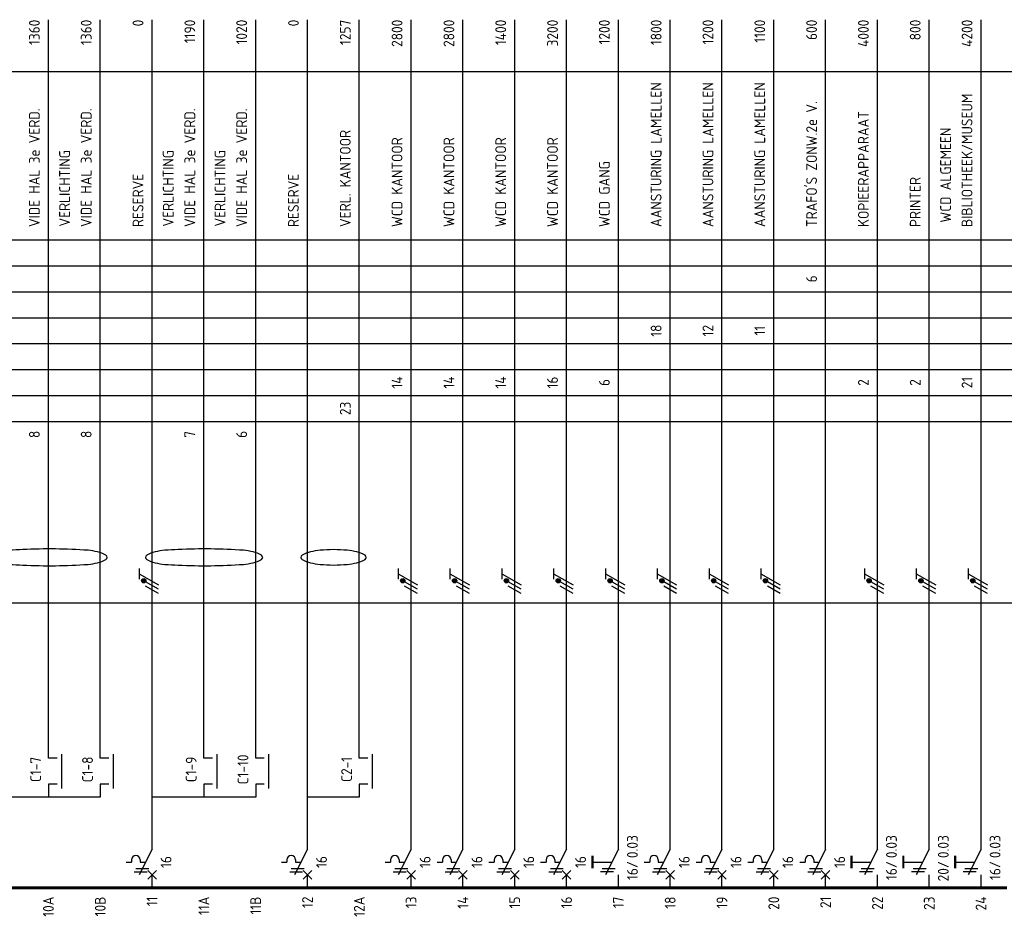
# Model space of a CAD drawing. Header units: millimetres. Extents: x -39149 to 267781, y -2340 to 58540.
# Tile 11 of 244: x -30122 to -25562, y 37665 to 41839. Entities that reach past the tile are written whole.
import ezdxf
from ezdxf.enums import TextEntityAlignment as Align

# ---------------------------------------------------------------- set-up
doc = ezdxf.new("R2010")
doc.units = ezdxf.units.MM
doc.header["$LTSCALE"] = 100
doc.header["$MEASUREMENT"] = 0
doc.linetypes.add('HIDDEN', pattern=[3.75, 2.5, -1.25])
for name, color, linetype in [('000025--', 2, 'Continuous'), ('00ATT025', 2, 'Continuous'), ('00KAD018', 1, 'Continuous'), ('EL$1----', 3, 'Continuous')]:
    doc.layers.add(name, color=color, linetype=linetype)
doc.styles.add('BURO-018', font='isocp.shx', dxfattribs={"height": 180})
doc.styles.add('BURO-025', font='isocp.shx', dxfattribs={"height": 250})
doc.styles.add('ISO25', font='ISO', dxfattribs={"height": 225})
doc.styles.add('STABICAD-018', font='ISOCP.SHX', dxfattribs={"height": 1.8})

# ---------------------------------------------------------------- blocks, each defined once
blk = doc.blocks.new('G6')
at = {"color": 0, "linetype": 'Continuous'}
blk.add_line((0, 66), (0, 201), dxfattribs=at)
at = {"color": 0, "linetype": 'Continuous', "const_width": 0.7}
blk.add_lwpolyline([(-6, 0), (6, 0)], dxfattribs=at)
at = {"color": 1, "linetype": 'Continuous', "style": 'BURO-018'}
blk.add_attdef('E_GRPNR', text='', height=1.8, rotation=90, dxfattribs=at).set_placement((0, -2), align=Align.MIDDLE_RIGHT)
at = {"layer": '00ATT025', "color": 1, "linetype": 'Continuous', "style": 'BURO-018'}
blk.add_attdef('E_GRPVERM', text='', height=1.8, rotation=90, dxfattribs=at).set_placement((-2, 201), align=Align.RIGHT)
blk.add_attdef('E_VERMOM', (-2, 153), '', height=1.8, rotation=90, dxfattribs=at)
for tag, p in [('E_KOLOM8', (-2, 147)), ('E_KOLOM7', (-2, 141)), ('E_KOLOM6', (-2, 135)), ('E_KOLOM5', (-2, 129)), ('E_KOLOM4', (-2, 123)), ('E_KOLOM3', (-2, 117)), ('E_KOLOM2', (-2, 111)), ('E_KOLOM1', (-2, 105))]:
    blk.add_attdef(tag, text='', height=1.8, rotation=90, dxfattribs=at).set_placement(p, align=Align.CENTER)
blk.add_attdef('E_LEIDING', text='', height=1.8, rotation=90, dxfattribs=at).set_placement((2, 74), align=Align.TOP_LEFT)
blk = doc.blocks.new('M1S')
at = {"color": 0, "linetype": 'Continuous'}
blk.add_line((0, 0), (0, 12), dxfattribs=at)
blk = doc.blocks.new('B1S')
at = {"color": 0, "linetype": 'Continuous'}
blk.add_line((0, 0), (0, 21), dxfattribs=at)
blk = doc.blocks.new('M1')
at = {"color": 0, "linetype": 'Continuous'}
blk.add_line((0, 0), (0, 12), dxfattribs=at)
blk = doc.blocks.new('B3')
at = {"color": 0, "linetype": 'Continuous'}
for p, q in [((0, 9), (0, 21)), ((0, 9), (-3, 3)), ((-6, 6), (-4.75, 6)), ((-4.75, 6.5), (-4.75, 6)), ((-2.75, 6.5), (-2.75, 6)), ((-2.75, 6), (-1.5, 6)), ((-4.125, 3.75), (-1.125, 3.75)), ((-3.75, 4.5), (-0.75, 4.5)), ((-1, 4), (1, 2)), ((-1, 2), (1, 4)), ((0, 0), (0, 3))]:
    blk.add_line(p, q, dxfattribs=at)
blk.add_arc((-3.75, 6.5), 1, 0, 180, dxfattribs=at)
at = {"color": 1, "linetype": 'Continuous', "style": 'BURO-018'}
blk.add_attdef('E_IIA', text='', height=1.8, rotation=90, dxfattribs=at).set_placement((2, 6), align=Align.TOP_CENTER)
blk = doc.blocks.new('B6')
at = {"color": 0, "linetype": 'Continuous'}
for p, q in [((0, 9), (0, 21)), ((0, 9), (-3, 3)), ((-6, 6), (-1.5, 6)), ((-1.12, 3.75), (-4.12, 3.75)), ((-3.75, 4.5), (-0.75, 4.5)), ((0, 0), (0, 3))]:
    blk.add_line(p, q, dxfattribs=at)
at = {"color": 0, "linetype": 'Continuous', "const_width": 0.5}
blk.add_lwpolyline([(-6, 4.5), (-6, 7.5)], dxfattribs=at)
at = {"color": 1, "linetype": 'Continuous', "style": 'BURO-018'}
blk.add_attdef('E_IAAN', text='', height=1.8, rotation=90, dxfattribs=at).set_placement((2, 6.9), align=Align.TOP_LEFT)
blk.add_attdef('E_IAS', text='', height=1.8, rotation=90, dxfattribs=at).set_placement((2, 6.2), align=Align.TOP_RIGHT)
blk = doc.blocks.new('L1')
at = {"color": 0, "linetype": 'Continuous'}
for p, q in [((-3, 73.98), (-3, 71.48)), ((-3, 72.73), (1.5, 70.13)), ((1.5, 69.13), (-1.5, 70.87)), ((1.5, 68.13), (-1.5, 69.87))]:
    blk.add_line(p, q, dxfattribs=at)
at = {"color": 0, "linetype": 'Continuous', "const_width": 0.5}
blk.add_lwpolyline([(-1.68, 71.12, 1), (-2.18, 71.12, 1)], format="xyb", close=True, dxfattribs=at)
at = {"color": 0, "linetype": 'Continuous'}
blk.add_circle((-1.93, 71.12), 0.5, dxfattribs=at)
blk = doc.blocks.new('CE_0702A1')
at = {"color": 0, "linetype": 'Continuous'}
for p, q in [((-3, -7), (-3, 1)), ((-2, 0), (0, 0)), ((-2, -6), (0, -6))]:
    blk.add_line(p, q, dxfattribs=at)
at = {"color": 0, "linetype": 'Continuous', "style": 'STABICAD-018'}
blk.add_attdef('TERMINALCLAMP1', text='', height=1.8, dxfattribs=at).set_placement((-1, 1), align=Align.RIGHT)
at = {"color": 0, "linetype": 'Continuous', "style": 'STABICAD-018', "flags": 1}
for tag in ['ARTICLECODE', 'CODING']:
    blk.add_attdef(tag, text='', height=1.8, dxfattribs=at).set_placement((0, 0), align=Align.MIDDLE)
at = {"color": 0, "linetype": 'Continuous', "style": 'STABICAD-018'}
blk.add_attdef('TERMINALCLAMP2', text='', height=1.8, dxfattribs=at).set_placement((-1, -7), align=Align.TOP_RIGHT)

msp = doc.modelspace()

# ---------------------------------------------------------------- linework, layer by layer
at = {"layer": '00KAD018'}
for points in [[(-30259.5, 39350, 0.269844), (-30253.6, 39339.9, 0.07149), (-30215.1, 39324.9, 0.033492), (-30170.5, 39317.5, 0.02429), (-30108.1, 39314.4, 0.030297), (-29805.8, 39317.5, 0.033492), (-29761.1, 39324.9, 0.07149), (-29722.7, 39339.9, 0.269844), (-29716.8, 39350, 0.269844), (-29722.7, 39360.1, 0.07149), (-29761.1, 39375.2, 0.033492), (-29805.8, 39382.6, 0.031492), (-30108.1, 39385.6, 0.02429), (-30170.5, 39382.6, 0.033492), (-30215.1, 39375.2, 0.07149), (-30253.6, 39360.1, 0.269844)], [(-29539.5, 39350, 0.269844), (-29533.6, 39339.9, 0.07149), (-29495.1, 39324.9, 0.033492), (-29450.5, 39317.5, 0.02429), (-29388.1, 39314.4, 0.030297), (-29085.8, 39317.5, 0.033492), (-29041.1, 39324.9, 0.07149), (-29002.7, 39339.9, 0.269844), (-28996.8, 39350, 0.269844), (-29002.7, 39360.1, 0.07149), (-29041.1, 39375.2, 0.033492), (-29085.8, 39382.6, 0.031492), (-29388.1, 39385.6, 0.02429), (-29450.5, 39382.6, 0.033492), (-29495.1, 39375.2, 0.07149), (-29533.6, 39360.1, 0.269844)], [(-28819.5, 39350, 0.269844), (-28813.6, 39339.9, 0.07149), (-28775.1, 39324.9, 0.033492), (-28730.5, 39317.5, 0.02429), (-28668.1, 39314.4, 0.02429), (-28605.8, 39317.5, 0.033492), (-28561.1, 39324.9, 0.07149), (-28522.7, 39339.9, 0.269844), (-28516.8, 39350, 0.269844), (-28522.7, 39360.1, 0.07149), (-28561.1, 39375.2, 0.033492), (-28605.8, 39382.6, 0.02429), (-28668.1, 39385.6, 0.02429), (-28730.5, 39382.6, 0.033492), (-28775.1, 39375.2, 0.07149), (-28813.6, 39360.1, 0.269844)]]:
    msp.add_lwpolyline(points, format="xyb", close=True, dxfattribs=at)
at = {"layer": 'EL$1----', "color": 1, "linetype": 'Continuous'}
for p, q in [((-39058.3, 41599.4), (-21864.6, 41599.4)), ((-39058.3, 40819.4), (-22309.2, 40819.4)), ((-39058.3, 40699.4), (-22309.2, 40699.4)), ((-39058.3, 40579.4), (-22309.2, 40579.4)), ((-39058.3, 40459.4), (-22309.2, 40459.4)), ((-39058.3, 40339.4), (-22309.2, 40339.4)), ((-39058.3, 40219.4), (-22309.2, 40219.4)), ((-39058.3, 40099.4), (-22309.2, 40099.4)), ((-39058.3, 39979.4), (-22309.2, 39979.4))]:
    msp.add_line(p, q, dxfattribs=at)
at = {"layer": 'EL$1----', "color": 1, "linetype": 'HIDDEN', "ltscale": 0.01}
msp.add_line((-39049.4, 39139.4), (-21686.4, 39139.4), dxfattribs=at)
at = {"layer": 'EL$1----', "linetype": 'Continuous'}
for p, q in [((-29989.2, 38419.4), (-29989.2, 38479.4)), ((-29749.2, 38419.4), (-29749.2, 38479.4)), ((-29269.2, 38419.4), (-29269.2, 38479.4)), ((-29029.2, 38419.4), (-29029.2, 38479.4)), ((-28549.2, 38419.4), (-28549.2, 38479.4)), ((-29989.2, 38299.4), (-29989.2, 38239.4)), ((-29749.2, 38299.4), (-29749.2, 38239.4)), ((-29269.2, 38299.4), (-29269.2, 38239.4)), ((-29029.2, 38299.4), (-29029.2, 38239.4)), ((-28549.2, 38299.4), (-28549.2, 38239.4)), ((-29749.2, 38239.4), (-30229.2, 38239.4)), ((-29029.2, 38239.4), (-29509.2, 38239.4)), ((-28549.2, 38239.4), (-28789.2, 38239.4))]:
    msp.add_line(p, q, dxfattribs=at)

# ---------------------------------------------------------------- block references
at = {"layer": 'EL$1----'}
ref = msp.add_blockref('G6', (-30229.2, 37819.4), dxfattribs=dict(at, xscale=20, yscale=20, zscale=20))
ref.add_attrib('E_GRPNR', '10', dxfattribs={"layer": '00ATT025', "linetype": 'Continuous', "height": 50, "rotation": 90, "style": 'BURO-025'}).set_placement((-30229.2, 37779.4), align=Align.MIDDLE_RIGHT)
ref.add_attrib('E_VERMOM', 'RESERVE', (-30269.2, 40879.4), dxfattribs={"layer": '00ATT025', "linetype": 'Continuous', "height": 50, "rotation": 90, "style": 'BURO-025'})
ref.add_attrib('E_GRPVERM', '0', dxfattribs={"layer": '00ATT025', "linetype": 'Continuous', "height": 50, "rotation": 90, "style": 'BURO-025'}).set_placement((-30269.2, 41839.4), align=Align.RIGHT)
ref = msp.add_blockref('G6', (-29989.2, 37819.4), dxfattribs=dict(at, xscale=20, yscale=20, zscale=20))
ref.add_attrib('E_GRPNR', '10A', dxfattribs={"layer": '00ATT025', "linetype": 'Continuous', "height": 50, "rotation": 90, "style": 'BURO-025'}).set_placement((-29989.2, 37779.4), align=Align.MIDDLE_RIGHT)
ref.add_attrib('E_KOLOM1', '8', dxfattribs={"layer": '00ATT025', "linetype": 'Continuous', "height": 50, "rotation": 90, "style": 'BURO-025'}).set_placement((-30029.2, 39919.4), align=Align.CENTER)
ref.add_attrib('E_VERMOM', 'VIDE HAL 3e VERD.', (-30029.2, 40879.4), dxfattribs={"layer": '00ATT025', "linetype": 'Continuous', "height": 50, "rotation": 90, "style": 'BURO-025'})
ref.add_attrib('E_GRPVERM', '1360', dxfattribs={"layer": '00ATT025', "linetype": 'Continuous', "height": 50, "rotation": 90, "style": 'BURO-025'}).set_placement((-30029.2, 41839.4), align=Align.RIGHT)
ref = msp.add_blockref('G6', (-29749.2, 37819.4), dxfattribs=dict(at, xscale=20, yscale=20, zscale=20))
ref.add_attrib('E_GRPNR', '10B', dxfattribs={"layer": '00ATT025', "linetype": 'Continuous', "height": 50, "rotation": 90, "style": 'BURO-025'}).set_placement((-29749.2, 37779.4), align=Align.MIDDLE_RIGHT)
ref.add_attrib('E_KOLOM1', '8', dxfattribs={"layer": '00ATT025', "linetype": 'Continuous', "height": 50, "rotation": 90, "style": 'BURO-025'}).set_placement((-29789.2, 39919.4), align=Align.CENTER)
ref.add_attrib('E_VERMOM', 'VIDE HAL 3e VERD.', (-29789.2, 40879.4), dxfattribs={"layer": '00ATT025', "linetype": 'Continuous', "height": 50, "rotation": 90, "style": 'BURO-025'})
ref.add_attrib('E_GRPVERM', '1360', dxfattribs={"layer": '00ATT025', "linetype": 'Continuous', "height": 50, "rotation": 90, "style": 'BURO-025'}).set_placement((-29789.2, 41839.4), align=Align.RIGHT)
ref = msp.add_blockref('G6', (-29509.2, 37819.4), dxfattribs=dict(at, xscale=20, yscale=20, zscale=20))
ref.add_attrib('E_GRPNR', '11', dxfattribs={"layer": '00ATT025', "linetype": 'Continuous', "height": 50, "rotation": 90, "style": 'BURO-025'}).set_placement((-29509.2, 37779.4), align=Align.MIDDLE_RIGHT)
ref.add_attrib('E_VERMOM', 'RESERVE', (-29549.2, 40879.4), dxfattribs={"layer": '00ATT025', "linetype": 'Continuous', "height": 50, "rotation": 90, "style": 'BURO-025'})
ref.add_attrib('E_GRPVERM', '0', dxfattribs={"layer": '00ATT025', "linetype": 'Continuous', "height": 50, "rotation": 90, "style": 'BURO-025'}).set_placement((-29549.2, 41839.4), align=Align.RIGHT)
ref = msp.add_blockref('G6', (-29269.2, 37819.4), dxfattribs=dict(at, xscale=20, yscale=20, zscale=20))
ref.add_attrib('E_GRPNR', '11A', dxfattribs={"layer": '00ATT025', "linetype": 'Continuous', "height": 50, "rotation": 90, "style": 'BURO-025'}).set_placement((-29269.2, 37779.4), align=Align.MIDDLE_RIGHT)
ref.add_attrib('E_KOLOM1', '7', dxfattribs={"layer": '00ATT025', "linetype": 'Continuous', "height": 50, "rotation": 90, "style": 'BURO-025'}).set_placement((-29309.2, 39919.4), align=Align.CENTER)
ref.add_attrib('E_VERMOM', 'VIDE HAL 3e VERD.', (-29309.2, 40879.4), dxfattribs={"layer": '00ATT025', "linetype": 'Continuous', "height": 50, "rotation": 90, "style": 'BURO-025'})
ref.add_attrib('E_GRPVERM', '1190', dxfattribs={"layer": '00ATT025', "linetype": 'Continuous', "height": 50, "rotation": 90, "style": 'BURO-025'}).set_placement((-29309.2, 41839.4), align=Align.RIGHT)
ref = msp.add_blockref('G6', (-29029.2, 37819.4), dxfattribs=dict(at, xscale=20, yscale=20, zscale=20))
ref.add_attrib('E_GRPNR', '11B', dxfattribs={"layer": '00ATT025', "linetype": 'Continuous', "height": 50, "rotation": 90, "style": 'BURO-025'}).set_placement((-29029.2, 37779.4), align=Align.MIDDLE_RIGHT)
ref.add_attrib('E_KOLOM1', '6', dxfattribs={"layer": '00ATT025', "linetype": 'Continuous', "height": 50, "rotation": 90, "style": 'BURO-025'}).set_placement((-29069.2, 39919.4), align=Align.CENTER)
ref.add_attrib('E_VERMOM', 'VIDE HAL 3e VERD.', (-29069.2, 40879.4), dxfattribs={"layer": '00ATT025', "linetype": 'Continuous', "height": 50, "rotation": 90, "style": 'BURO-025'})
ref.add_attrib('E_GRPVERM', '1020', dxfattribs={"layer": '00ATT025', "linetype": 'Continuous', "height": 50, "rotation": 90, "style": 'BURO-025'}).set_placement((-29069.2, 41839.4), align=Align.RIGHT)
ref = msp.add_blockref('G6', (-28789.2, 37819.4), dxfattribs=dict(at, xscale=20, yscale=20, zscale=20))
ref.add_attrib('E_GRPNR', '12', dxfattribs={"layer": '00ATT025', "linetype": 'Continuous', "height": 50, "rotation": 90, "style": 'BURO-025'}).set_placement((-28789.2, 37779.4), align=Align.MIDDLE_RIGHT)
ref.add_attrib('E_VERMOM', 'RESERVE', (-28829.2, 40879.4), dxfattribs={"layer": '00ATT025', "linetype": 'Continuous', "height": 50, "rotation": 90, "style": 'BURO-025'})
ref.add_attrib('E_GRPVERM', '0', dxfattribs={"layer": '00ATT025', "linetype": 'Continuous', "height": 50, "rotation": 90, "style": 'BURO-025'}).set_placement((-28829.2, 41839.4), align=Align.RIGHT)
ref = msp.add_blockref('G6', (-28549.2, 37819.4), dxfattribs=dict(at, xscale=20, yscale=20, zscale=20))
ref.add_attrib('E_GRPNR', '12A', dxfattribs={"layer": '00ATT025', "linetype": 'Continuous', "height": 50, "rotation": 90, "style": 'BURO-025'}).set_placement((-28549.2, 37779.4), align=Align.MIDDLE_RIGHT)
ref.add_attrib('E_KOLOM2', '23', dxfattribs={"layer": '00ATT025', "linetype": 'Continuous', "height": 50, "rotation": 90, "style": 'BURO-025'}).set_placement((-28589.2, 40039.4), align=Align.CENTER)
ref.add_attrib('E_VERMOM', 'VERL. KANTOOR', (-28589.2, 40879.4), dxfattribs={"layer": '00ATT025', "linetype": 'Continuous', "height": 50, "rotation": 90, "style": 'BURO-025'})
ref.add_attrib('E_GRPVERM', '1257', dxfattribs={"layer": '00ATT025', "linetype": 'Continuous', "height": 50, "rotation": 90, "style": 'BURO-025'}).set_placement((-28589.2, 41839.4), align=Align.RIGHT)
ref = msp.add_blockref('G6', (-28309.2, 37819.4), dxfattribs=dict(at, xscale=20, yscale=20, zscale=20))
ref.add_attrib('E_GRPNR', '13', dxfattribs={"layer": '00ATT025', "linetype": 'Continuous', "height": 50, "rotation": 90, "style": 'BURO-025'}).set_placement((-28309.2, 37779.4), align=Align.MIDDLE_RIGHT)
ref.add_attrib('E_KOLOM3', '14', dxfattribs={"layer": '00ATT025', "linetype": 'Continuous', "height": 50, "rotation": 90, "style": 'BURO-025'}).set_placement((-28349.2, 40159.4), align=Align.CENTER)
ref.add_attrib('E_VERMOM', 'WCD KANTOOR', (-28349.2, 40879.4), dxfattribs={"layer": '00ATT025', "linetype": 'Continuous', "height": 50, "rotation": 90, "style": 'BURO-025'})
ref.add_attrib('E_GRPVERM', '2800', dxfattribs={"layer": '00ATT025', "linetype": 'Continuous', "height": 50, "rotation": 90, "style": 'BURO-025'}).set_placement((-28349.2, 41839.4), align=Align.RIGHT)
ref = msp.add_blockref('G6', (-28069.2, 37819.4), dxfattribs=dict(at, xscale=20, yscale=20, zscale=20))
ref.add_attrib('E_GRPNR', '14', dxfattribs={"layer": '00ATT025', "linetype": 'Continuous', "height": 50, "rotation": 90, "style": 'BURO-025'}).set_placement((-28069.2, 37779.4), align=Align.MIDDLE_RIGHT)
ref.add_attrib('E_KOLOM3', '14', dxfattribs={"layer": '00ATT025', "linetype": 'Continuous', "height": 50, "rotation": 90, "style": 'BURO-025'}).set_placement((-28109.2, 40159.4), align=Align.CENTER)
ref.add_attrib('E_VERMOM', 'WCD KANTOOR', (-28109.2, 40879.4), dxfattribs={"layer": '00ATT025', "linetype": 'Continuous', "height": 50, "rotation": 90, "style": 'BURO-025'})
ref.add_attrib('E_GRPVERM', '2800', dxfattribs={"layer": '00ATT025', "linetype": 'Continuous', "height": 50, "rotation": 90, "style": 'BURO-025'}).set_placement((-28109.2, 41839.4), align=Align.RIGHT)
ref = msp.add_blockref('G6', (-27829.2, 37819.4), dxfattribs=dict(at, xscale=20, yscale=20, zscale=20))
ref.add_attrib('E_GRPNR', '15', dxfattribs={"layer": '00ATT025', "linetype": 'Continuous', "height": 50, "rotation": 90, "style": 'BURO-025'}).set_placement((-27829.2, 37779.4), align=Align.MIDDLE_RIGHT)
ref.add_attrib('E_KOLOM3', '14', dxfattribs={"layer": '00ATT025', "linetype": 'Continuous', "height": 50, "rotation": 90, "style": 'BURO-025'}).set_placement((-27869.2, 40159.4), align=Align.CENTER)
ref.add_attrib('E_VERMOM', 'WCD KANTOOR', (-27869.2, 40879.4), dxfattribs={"layer": '00ATT025', "linetype": 'Continuous', "height": 50, "rotation": 90, "style": 'BURO-025'})
ref.add_attrib('E_GRPVERM', '1400', dxfattribs={"layer": '00ATT025', "linetype": 'Continuous', "height": 50, "rotation": 90, "style": 'BURO-025'}).set_placement((-27869.2, 41839.4), align=Align.RIGHT)
ref = msp.add_blockref('G6', (-27589.2, 37819.4), dxfattribs=dict(at, xscale=20, yscale=20, zscale=20))
ref.add_attrib('E_GRPNR', '16', dxfattribs={"layer": '00ATT025', "linetype": 'Continuous', "height": 50, "rotation": 90, "style": 'BURO-025'}).set_placement((-27589.2, 37779.4), align=Align.MIDDLE_RIGHT)
ref.add_attrib('E_KOLOM3', '16', dxfattribs={"layer": '00ATT025', "linetype": 'Continuous', "height": 50, "rotation": 90, "style": 'BURO-025'}).set_placement((-27629.2, 40159.4), align=Align.CENTER)
ref.add_attrib('E_VERMOM', 'WCD KANTOOR', (-27629.2, 40879.4), dxfattribs={"layer": '00ATT025', "linetype": 'Continuous', "height": 50, "rotation": 90, "style": 'BURO-025'})
ref.add_attrib('E_GRPVERM', '3200', dxfattribs={"layer": '00ATT025', "linetype": 'Continuous', "height": 50, "rotation": 90, "style": 'BURO-025'}).set_placement((-27629.2, 41839.4), align=Align.RIGHT)
ref = msp.add_blockref('G6', (-27349.2, 37819.4), dxfattribs=dict(at, xscale=20, yscale=20, zscale=20))
ref.add_attrib('E_GRPNR', '17', dxfattribs={"layer": '00ATT025', "linetype": 'Continuous', "height": 50, "rotation": 90, "style": 'BURO-025'}).set_placement((-27349.2, 37779.4), align=Align.MIDDLE_RIGHT)
ref.add_attrib('E_KOLOM3', '6', dxfattribs={"layer": '00ATT025', "linetype": 'Continuous', "height": 50, "rotation": 90, "style": 'BURO-025'}).set_placement((-27389.2, 40159.4), align=Align.CENTER)
ref.add_attrib('E_VERMOM', 'WCD GANG', (-27389.2, 40879.4), dxfattribs={"layer": '00ATT025', "linetype": 'Continuous', "height": 50, "rotation": 90, "style": 'BURO-025'})
ref.add_attrib('E_GRPVERM', '1200', dxfattribs={"layer": '00ATT025', "linetype": 'Continuous', "height": 50, "rotation": 90, "style": 'BURO-025'}).set_placement((-27389.2, 41839.4), align=Align.RIGHT)
ref = msp.add_blockref('G6', (-27109.2, 37819.4), dxfattribs=dict(at, xscale=20, yscale=20, zscale=20))
ref.add_attrib('E_GRPNR', '18', dxfattribs={"layer": '00ATT025', "linetype": 'Continuous', "height": 50, "rotation": 90, "style": 'BURO-025'}).set_placement((-27109.2, 37779.4), align=Align.MIDDLE_RIGHT)
ref.add_attrib('E_KOLOM5', '18', dxfattribs={"layer": '00ATT025', "linetype": 'Continuous', "height": 50, "rotation": 90, "style": 'BURO-025'}).set_placement((-27149.2, 40399.4), align=Align.CENTER)
ref.add_attrib('E_VERMOM', 'AANSTURING LAMELLEN', (-27149.2, 40879.4), dxfattribs={"layer": '00ATT025', "linetype": 'Continuous', "height": 50, "rotation": 90, "style": 'BURO-025'})
ref.add_attrib('E_GRPVERM', '1800', dxfattribs={"layer": '00ATT025', "linetype": 'Continuous', "height": 50, "rotation": 90, "style": 'BURO-025'}).set_placement((-27149.2, 41839.4), align=Align.RIGHT)
ref = msp.add_blockref('G6', (-26869.2, 37819.4), dxfattribs=dict(at, xscale=20, yscale=20, zscale=20))
ref.add_attrib('E_GRPNR', '19', dxfattribs={"layer": '00ATT025', "linetype": 'Continuous', "height": 50, "rotation": 90, "style": 'BURO-025'}).set_placement((-26869.2, 37779.4), align=Align.MIDDLE_RIGHT)
ref.add_attrib('E_KOLOM5', '12', dxfattribs={"layer": '00ATT025', "linetype": 'Continuous', "height": 50, "rotation": 90, "style": 'BURO-025'}).set_placement((-26909.2, 40399.4), align=Align.CENTER)
ref.add_attrib('E_VERMOM', 'AANSTURING LAMELLEN', (-26909.2, 40879.4), dxfattribs={"layer": '00ATT025', "linetype": 'Continuous', "height": 50, "rotation": 90, "style": 'BURO-025'})
ref.add_attrib('E_GRPVERM', '1200', dxfattribs={"layer": '00ATT025', "linetype": 'Continuous', "height": 50, "rotation": 90, "style": 'BURO-025'}).set_placement((-26909.2, 41839.4), align=Align.RIGHT)
ref = msp.add_blockref('G6', (-26629.2, 37819.4), dxfattribs=dict(at, xscale=20, yscale=20, zscale=20))
ref.add_attrib('E_GRPNR', '20', dxfattribs={"layer": '00ATT025', "linetype": 'Continuous', "height": 50, "rotation": 90, "style": 'BURO-025'}).set_placement((-26629.2, 37779.4), align=Align.MIDDLE_RIGHT)
ref.add_attrib('E_KOLOM5', '11', dxfattribs={"layer": '00ATT025', "linetype": 'Continuous', "height": 50, "rotation": 90, "style": 'BURO-025'}).set_placement((-26669.2, 40399.4), align=Align.CENTER)
ref.add_attrib('E_VERMOM', 'AANSTURING LAMELLEN', (-26669.2, 40879.4), dxfattribs={"layer": '00ATT025', "linetype": 'Continuous', "height": 50, "rotation": 90, "style": 'BURO-025'})
ref.add_attrib('E_GRPVERM', '1100', dxfattribs={"layer": '00ATT025', "linetype": 'Continuous', "height": 50, "rotation": 90, "style": 'BURO-025'}).set_placement((-26669.2, 41839.4), align=Align.RIGHT)
ref = msp.add_blockref('G6', (-26389.2, 37819.4), dxfattribs=dict(at, xscale=20, yscale=20, zscale=20))
ref.add_attrib('E_GRPNR', '21', dxfattribs={"layer": '00ATT025', "linetype": 'Continuous', "height": 50, "rotation": 90, "style": 'BURO-025'}).set_placement((-26389.2, 37779.4), align=Align.MIDDLE_RIGHT)
ref.add_attrib('E_KOLOM7', '6', dxfattribs={"layer": '00ATT025', "linetype": 'Continuous', "height": 50, "rotation": 90, "style": 'BURO-025'}).set_placement((-26429.2, 40639.4), align=Align.CENTER)
ref.add_attrib('E_VERMOM', "TRAFO'S ZONW.2e V.", (-26429.2, 40879.4), dxfattribs={"layer": '00ATT025', "linetype": 'Continuous', "height": 50, "rotation": 90, "style": 'BURO-025'})
ref.add_attrib('E_GRPVERM', '600', dxfattribs={"layer": '00ATT025', "linetype": 'Continuous', "height": 50, "rotation": 90, "style": 'BURO-025'}).set_placement((-26429.2, 41839.4), align=Align.RIGHT)
ref = msp.add_blockref('G6', (-26149.2, 37819.4), dxfattribs=dict(at, xscale=20, yscale=20, zscale=20))
ref.add_attrib('E_GRPNR', '22', dxfattribs={"layer": '00ATT025', "linetype": 'Continuous', "height": 50, "rotation": 90, "style": 'BURO-025'}).set_placement((-26149.2, 37779.4), align=Align.MIDDLE_RIGHT)
ref.add_attrib('E_KOLOM3', '2', dxfattribs={"layer": '00ATT025', "linetype": 'Continuous', "height": 50, "rotation": 90, "style": 'BURO-025'}).set_placement((-26189.2, 40159.4), align=Align.CENTER)
ref.add_attrib('E_VERMOM', 'KOPIEERAPPARAAT', (-26189.2, 40879.4), dxfattribs={"layer": '00ATT025', "linetype": 'Continuous', "height": 50, "rotation": 90, "style": 'BURO-025'})
ref.add_attrib('E_GRPVERM', '4000', dxfattribs={"layer": '00ATT025', "linetype": 'Continuous', "height": 50, "rotation": 90, "style": 'BURO-025'}).set_placement((-26189.2, 41839.4), align=Align.RIGHT)
ref = msp.add_blockref('G6', (-25909.2, 37819.4), dxfattribs=dict(at, xscale=20, yscale=20, zscale=20))
ref.add_attrib('E_GRPNR', '23', dxfattribs={"layer": '00ATT025', "linetype": 'Continuous', "height": 50, "rotation": 90, "style": 'BURO-025'}).set_placement((-25909.2, 37779.4), align=Align.MIDDLE_RIGHT)
ref.add_attrib('E_KOLOM3', '2', dxfattribs={"layer": '00ATT025', "linetype": 'Continuous', "height": 50, "rotation": 90, "style": 'BURO-025'}).set_placement((-25949.2, 40159.4), align=Align.CENTER)
ref.add_attrib('E_VERMOM', 'PRINTER', (-25949.2, 40879.4), dxfattribs={"layer": '00ATT025', "linetype": 'Continuous', "height": 50, "rotation": 90, "style": 'BURO-025'})
ref.add_attrib('E_GRPVERM', '800', dxfattribs={"layer": '00ATT025', "linetype": 'Continuous', "height": 50, "rotation": 90, "style": 'BURO-025'}).set_placement((-25949.2, 41839.4), align=Align.RIGHT)
ref = msp.add_blockref('G6', (-25669.2, 37819.4), dxfattribs=dict(at, xscale=20, yscale=20, zscale=20))
ref.add_attrib('E_GRPNR', '24', dxfattribs={"layer": '00ATT025', "linetype": 'Continuous', "height": 50, "rotation": 90, "style": 'BURO-025'}).set_placement((-25669.2, 37779.4), align=Align.MIDDLE_RIGHT)
ref.add_attrib('E_KOLOM3', '21', dxfattribs={"layer": '00ATT025', "linetype": 'Continuous', "height": 50, "rotation": 90, "style": 'BURO-025'}).set_placement((-25709.2, 40159.4), align=Align.CENTER)
ref.add_attrib('E_VERMOM', 'BIBLIOTHEEK/MUSEUM', (-25709.2, 40879.4), dxfattribs={"layer": '00ATT025', "linetype": 'Continuous', "height": 50, "rotation": 90, "style": 'BURO-025'})
ref.add_attrib('E_GRPVERM', '4200', dxfattribs={"layer": '00ATT025', "linetype": 'Continuous', "height": 50, "rotation": 90, "style": 'BURO-025'}).set_placement((-25709.2, 41839.4), align=Align.RIGHT)
at = {"layer": 'EL$1----', "xscale": 20, "yscale": 20, "zscale": 20}
for name, p in [('L1', (-29509.2, 37819.4)), ('L1', (-28309.2, 37819.4)), ('L1', (-28069.2, 37819.4)), ('L1', (-27829.2, 37819.4)), ('L1', (-27589.2, 37819.4)), ('L1', (-27349.2, 37819.4)), ('L1', (-27109.2, 37819.4)), ('L1', (-26869.2, 37819.4)), ('L1', (-26629.2, 37819.4)), ('L1', (-26149.2, 37819.4)), ('L1', (-25909.2, 37819.4)), ('L1', (-25669.2, 37819.4)), ('M1S', (-29989.2, 38899.4)), ('M1S', (-29749.2, 38899.4)), ('M1S', (-29509.2, 38899.4)), ('M1S', (-29269.2, 38899.4)), ('M1S', (-29029.2, 38899.4)), ('M1S', (-28789.2, 38899.4)), ('M1S', (-28549.2, 38899.4)), ('M1S', (-28309.2, 38899.4)), ('M1S', (-28069.2, 38899.4)), ('M1S', (-27829.2, 38899.4)), ('M1S', (-27589.2, 38899.4)), ('M1S', (-27349.2, 38899.4)), ('M1S', (-27109.2, 38899.4)), ('M1S', (-26869.2, 38899.4)), ('M1S', (-26629.2, 38899.4)), ('M1S', (-26389.2, 38899.4)), ('M1S', (-26149.2, 38899.4)), ('M1S', (-25909.2, 38899.4)), ('M1S', (-25669.2, 38899.4)), ('B1S', (-29989.2, 38479.4)), ('B1S', (-29749.2, 38479.4)), ('B1S', (-29509.2, 38479.4)), ('B1S', (-29269.2, 38479.4)), ('B1S', (-29029.2, 38479.4)), ('B1S', (-28789.2, 38479.4)), ('B1S', (-28549.2, 38479.4)), ('B1S', (-28309.2, 38479.4)), ('B1S', (-28069.2, 38479.4)), ('B1S', (-27829.2, 38479.4)), ('B1S', (-27589.2, 38479.4)), ('B1S', (-27349.2, 38479.4)), ('B1S', (-27109.2, 38479.4)), ('B1S', (-26869.2, 38479.4)), ('B1S', (-26629.2, 38479.4)), ('B1S', (-26389.2, 38479.4)), ('B1S', (-26149.2, 38479.4)), ('B1S', (-25909.2, 38479.4)), ('B1S', (-25669.2, 38479.4)), ('M1', (-29509.2, 38239.4)), ('M1', (-28789.2, 38239.4)), ('M1', (-28309.2, 38239.4)), ('M1', (-28069.2, 38239.4)), ('M1', (-27829.2, 38239.4)), ('M1', (-27589.2, 38239.4)), ('M1', (-27349.2, 38239.4)), ('M1', (-27109.2, 38239.4)), ('M1', (-26869.2, 38239.4)), ('M1', (-26629.2, 38239.4)), ('M1', (-26389.2, 38239.4)), ('M1', (-26149.2, 38239.4)), ('M1', (-25909.2, 38239.4)), ('M1', (-25669.2, 38239.4))]:
    msp.add_blockref(name, p, dxfattribs=at)
at = {"layer": 'EL$1----', "linetype": 'Continuous'}
ref = msp.add_blockref('CE_0702A1', (-29029.2, 38299.4), dxfattribs=dict(at, xscale=20, yscale=20, zscale=0.2, rotation=180))
ref.add_attrib('CODING', 'C1-10', dxfattribs={"layer": '0', "color": 2, "linetype": 'ByBlock', "height": 50, "rotation": 90, "style": 'STABICAD-018'}).set_placement((-29088.1, 38368), align=Align.MIDDLE)
ref = msp.add_blockref('CE_0702A1', (-29989.2, 38299.4), dxfattribs=dict(at, xscale=20, yscale=20, zscale=0.2, rotation=180))
ref.add_attrib('CODING', 'C1-7', dxfattribs={"layer": '0', "color": 2, "linetype": 'ByBlock', "height": 50, "rotation": 90, "style": 'STABICAD-018'}).set_placement((-30048.1, 38368), align=Align.MIDDLE)
ref = msp.add_blockref('CE_0702A1', (-29749.2, 38299.4), dxfattribs=dict(at, xscale=20, yscale=20, zscale=0.2, rotation=180))
ref.add_attrib('CODING', 'C1-8', dxfattribs={"layer": '0', "color": 2, "linetype": 'ByBlock', "height": 50, "rotation": 90, "style": 'STABICAD-018'}).set_placement((-29808.1, 38368), align=Align.MIDDLE)
ref = msp.add_blockref('CE_0702A1', (-29269.2, 38299.4), dxfattribs=dict(at, xscale=20, yscale=20, zscale=0.2, rotation=180))
ref.add_attrib('CODING', 'C1-9', dxfattribs={"layer": '0', "color": 2, "linetype": 'ByBlock', "height": 50, "rotation": 90, "style": 'STABICAD-018'}).set_placement((-29328.1, 38368), align=Align.MIDDLE)
ref = msp.add_blockref('CE_0702A1', (-28549.2, 38299.4), dxfattribs=dict(at, xscale=20, yscale=20, zscale=0.2, rotation=180))
ref.add_attrib('CODING', 'C2-1', dxfattribs={"layer": '0', "color": 2, "linetype": 'ByBlock', "height": 50, "rotation": 90, "style": 'STABICAD-018'}).set_placement((-28608.1, 38368), align=Align.MIDDLE)
at = {"layer": 'EL$1----'}
ref = msp.add_blockref('B3', (-29509.2, 37819.4), dxfattribs=dict(at, xscale=20, yscale=20, zscale=20))
ref.add_attrib('E_IIA', '16', dxfattribs={"layer": '00ATT025', "linetype": 'Continuous', "height": 50, "rotation": 90, "style": 'BURO-025'}).set_placement((-29469.2, 37939.4), align=Align.TOP_CENTER)
ref = msp.add_blockref('B3', (-28789.2, 37819.4), dxfattribs=dict(at, xscale=20, yscale=20, zscale=20))
ref.add_attrib('E_IIA', '16', dxfattribs={"layer": '00ATT025', "linetype": 'Continuous', "height": 50, "rotation": 90, "style": 'BURO-025'}).set_placement((-28749.2, 37939.4), align=Align.TOP_CENTER)
ref = msp.add_blockref('B3', (-28309.2, 37819.4), dxfattribs=dict(at, xscale=20, yscale=20, zscale=20))
ref.add_attrib('E_IIA', '16', dxfattribs={"layer": '00ATT025', "linetype": 'Continuous', "height": 50, "rotation": 90, "style": 'BURO-025'}).set_placement((-28269.2, 37939.4), align=Align.TOP_CENTER)
ref = msp.add_blockref('B3', (-28069.2, 37819.4), dxfattribs=dict(at, xscale=20, yscale=20, zscale=20))
ref.add_attrib('E_IIA', '16', dxfattribs={"layer": '00ATT025', "linetype": 'Continuous', "height": 50, "rotation": 90, "style": 'BURO-025'}).set_placement((-28029.2, 37939.4), align=Align.TOP_CENTER)
ref = msp.add_blockref('B3', (-27829.2, 37819.4), dxfattribs=dict(at, xscale=20, yscale=20, zscale=20))
ref.add_attrib('E_IIA', '16', dxfattribs={"layer": '00ATT025', "linetype": 'Continuous', "height": 50, "rotation": 90, "style": 'BURO-025'}).set_placement((-27789.2, 37939.4), align=Align.TOP_CENTER)
ref = msp.add_blockref('B3', (-27589.2, 37819.4), dxfattribs=dict(at, xscale=20, yscale=20, zscale=20))
ref.add_attrib('E_IIA', '16', dxfattribs={"layer": '00ATT025', "linetype": 'Continuous', "height": 50, "rotation": 90, "style": 'BURO-025'}).set_placement((-27549.2, 37939.4), align=Align.TOP_CENTER)
ref = msp.add_blockref('B6', (-27349.2, 37819.4), dxfattribs=dict(at, xscale=20, yscale=20, zscale=20))
ref.add_attrib('E_IAS', '16/', dxfattribs={"layer": '00ATT025', "linetype": 'Continuous', "height": 50, "rotation": 90, "style": 'BURO-025'}).set_placement((-27309.2, 37943.4), align=Align.TOP_RIGHT)
ref.add_attrib('E_IAAN', '0.03', dxfattribs={"layer": '00ATT025', "linetype": 'Continuous', "height": 50, "rotation": 90, "style": 'BURO-025'}).set_placement((-27309.2, 37957.4), align=Align.TOP_LEFT)
ref = msp.add_blockref('B3', (-27109.2, 37819.4), dxfattribs=dict(at, xscale=20, yscale=20, zscale=20))
ref.add_attrib('E_IIA', '16', dxfattribs={"layer": '00ATT025', "linetype": 'Continuous', "height": 50, "rotation": 90, "style": 'BURO-025'}).set_placement((-27069.2, 37939.4), align=Align.TOP_CENTER)
ref = msp.add_blockref('B3', (-26869.2, 37819.4), dxfattribs=dict(at, xscale=20, yscale=20, zscale=20))
ref.add_attrib('E_IIA', '16', dxfattribs={"layer": '00ATT025', "linetype": 'Continuous', "height": 50, "rotation": 90, "style": 'BURO-025'}).set_placement((-26829.2, 37939.4), align=Align.TOP_CENTER)
ref = msp.add_blockref('B3', (-26629.2, 37819.4), dxfattribs=dict(at, xscale=20, yscale=20, zscale=20))
ref.add_attrib('E_IIA', '16', dxfattribs={"layer": '00ATT025', "linetype": 'Continuous', "height": 50, "rotation": 90, "style": 'BURO-025'}).set_placement((-26589.2, 37939.4), align=Align.TOP_CENTER)
ref = msp.add_blockref('B3', (-26389.2, 37819.4), dxfattribs=dict(at, xscale=20, yscale=20, zscale=20))
ref.add_attrib('E_IIA', '16', dxfattribs={"layer": '00ATT025', "linetype": 'Continuous', "height": 50, "rotation": 90, "style": 'BURO-025'}).set_placement((-26349.2, 37939.4), align=Align.TOP_CENTER)
ref = msp.add_blockref('B6', (-26149.2, 37819.4), dxfattribs=dict(at, xscale=20, yscale=20, zscale=20))
ref.add_attrib('E_IAS', '16/', dxfattribs={"layer": '00ATT025', "linetype": 'Continuous', "height": 50, "rotation": 90, "style": 'BURO-025'}).set_placement((-26109.2, 37943.4), align=Align.TOP_RIGHT)
ref.add_attrib('E_IAAN', '0.03', dxfattribs={"layer": '00ATT025', "linetype": 'Continuous', "height": 50, "rotation": 90, "style": 'BURO-025'}).set_placement((-26109.2, 37957.4), align=Align.TOP_LEFT)
ref = msp.add_blockref('B6', (-25909.2, 37819.4), dxfattribs=dict(at, xscale=20, yscale=20, zscale=20))
ref.add_attrib('E_IAS', '20/', dxfattribs={"layer": '00ATT025', "linetype": 'Continuous', "height": 50, "rotation": 90, "style": 'BURO-025'}).set_placement((-25869.2, 37943.4), align=Align.TOP_RIGHT)
ref.add_attrib('E_IAAN', '0.03', dxfattribs={"layer": '00ATT025', "linetype": 'Continuous', "height": 50, "rotation": 90, "style": 'BURO-025'}).set_placement((-25869.2, 37957.4), align=Align.TOP_LEFT)
ref = msp.add_blockref('B6', (-25669.2, 37819.4), dxfattribs=dict(at, xscale=20, yscale=20, zscale=20))
ref.add_attrib('E_IAS', '16/', dxfattribs={"layer": '00ATT025', "linetype": 'Continuous', "height": 50, "rotation": 90, "style": 'BURO-025'}).set_placement((-25629.2, 37943.4), align=Align.TOP_RIGHT)
ref.add_attrib('E_IAAN', '0.03', dxfattribs={"layer": '00ATT025', "linetype": 'Continuous', "height": 50, "rotation": 90, "style": 'BURO-025'}).set_placement((-25629.2, 37957.4), align=Align.TOP_LEFT)

# ---------------------------------------------------------------- texts
at = {"layer": '000025--', "linetype": 'Continuous', "style": 'ISO25'}
for s, p in [('WCD ALGEMEEN', (-25808.6, 40899.8)), ('VERLICHTING', (-29889.3, 40881.4)), ('VERLICHTING', (-29409.3, 40881.4)), ('VERLICHTING', (-29169.3, 40881.4))]:
    msp.add_text(s, height=50, rotation=90, dxfattribs=at).set_placement(p)

doc.saveas('drawing.dxf')
